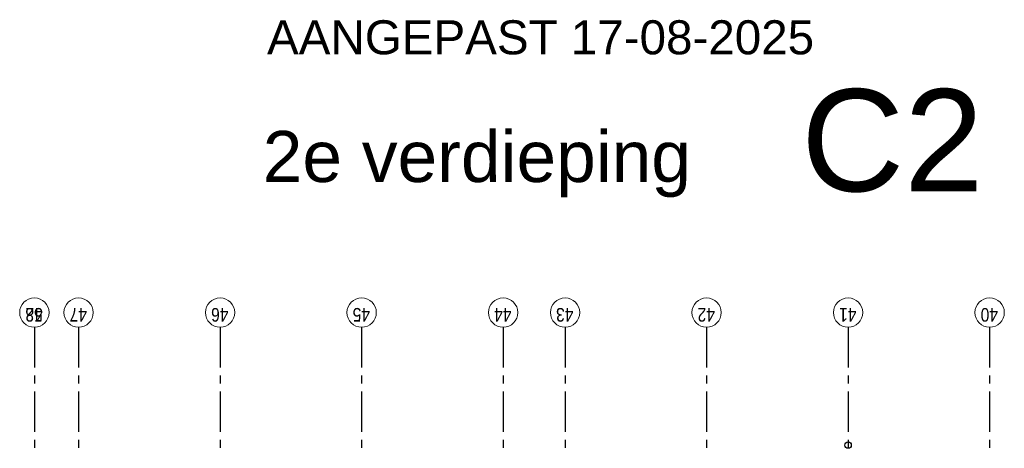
# Model space of a CAD drawing. Header units: millimetres. Extents: x -88840 to 85996, y -16279 to 104709.
# Tile 22 of 184: x -40592 to -28347, y 39429 to 44760. Entities that reach past the tile are written whole.
import ezdxf

# ---------------------------------------------------------------- set-up
doc = ezdxf.new("R2010")
doc.units = ezdxf.units.MM
doc.header["$LTSCALE"] = 400
doc.linetypes.add('CENTER', pattern=[2, 1.25, -0.25, 0.25, -0.25])
doc.layers.add('None', color=7, linetype='Continuous', lineweight=9)
doc.layers.add('plat', color=5, linetype='Continuous')
doc.layers.add('stramien', color=1, linetype='CENTER')
doc.styles.add('Arial', font='arial.ttf', dxfattribs={"height": 176.388889})
doc.styles.add('Arial Narrow', font='ARIALN.TTF', dxfattribs={"height": 222.25})

# ---------------------------------------------------------------- blocks, each defined once
blk = doc.blocks.new('HWA')
at = {"layer": 'None', "color": 92, "linetype": 'Continuous', "lineweight": 25}
blk.add_circle((0, -74), 40, dxfattribs=at)

msp = doc.modelspace()

# ---------------------------------------------------------------- linework, layer by layer
at = {"layer": 'None', "color": 43, "linetype": 'Continuous', "lineweight": 9}
for centre in [(-40409.7156, 41117.3286), (-40409.7156, 41117.3286), (-39859.7156, 41117.3286), (-38099.7156, 41117.3286), (-36339.7156, 41117.3286), (-34579.7156, 41117.3286), (-33809.7156, 41117.3286), (-32049.7156, 41117.3286), (-30289.7156, 41117.3286), (-28529.7156, 41117.3286)]:
    msp.add_circle(centre, 182.60642, dxfattribs=at)
at = {"layer": 'stramien'}
for p, q in [((-40409.7156, 40934.72218), (-40409.7156, 39434.72218)), ((-40409.7156, 40934.72218), (-40409.7156, 39434.72218)), ((-39859.7156, 40934.72218), (-39859.7156, 39434.72218)), ((-38099.7156, 40934.72218), (-38099.7156, 39434.72218)), ((-36339.7156, 40934.72218), (-36339.7156, 39434.72218)), ((-34579.7156, 40934.72218), (-34579.7156, 39434.72218)), ((-33809.7156, 40934.72218), (-33809.7156, 39434.72218)), ((-32049.7156, 40934.72218), (-32049.7156, 39434.72218)), ((-30289.7156, 40934.72218), (-30289.7156, 39434.72218)), ((-28529.7156, 40934.72218), (-28529.7156, 39434.72218))]:
    msp.add_line(p, q, dxfattribs=at)

# ---------------------------------------------------------------- block references
at = {"layer": 'None', "color": 7, "rotation": 180}
msp.add_blockref('HWA', (-30289.7156, 39395.04674), dxfattribs=at)

# ---------------------------------------------------------------- texts
at = {"layer": 'None', "color": 8, "char_height": 169.333333, "attachment_point": 1, "rotation": 180, "style": 'Arial Narrow'}
for s, insert in [('48', (-40305.71328, 41004.57101)), ('52', (-40305.71328, 41004.57101)), ('47', (-39755.71328, 41004.57101)), ('46', (-37995.71328, 41004.57101)), ('45', (-36235.71328, 41004.57101)), ('44', (-34475.71328, 41004.57101)), ('43', (-33705.71328, 41004.57101)), ('42', (-31945.71328, 41004.57101)), ('41', (-30185.71328, 41004.57101)), ('40', (-28425.71328, 41004.57101))]:
    msp.add_mtext(s, dxfattribs=dict(at, insert=insert))
at = {"layer": 'plat', "attachment_point": 1, "style": 'Arial'}
for s, insert, char_height in [('AANGEPAST 17-08-2025 ', (-37516.42297, 44752.52119), 423.3333333), ('C2', (-30873.44071, 43895.74704), 1270), ('2e verdieping', (-37569.53811, 43376.12105), 635)]:
    msp.add_mtext(s, dxfattribs=dict(at, insert=insert, char_height=char_height))

doc.saveas('drawing.dxf')
